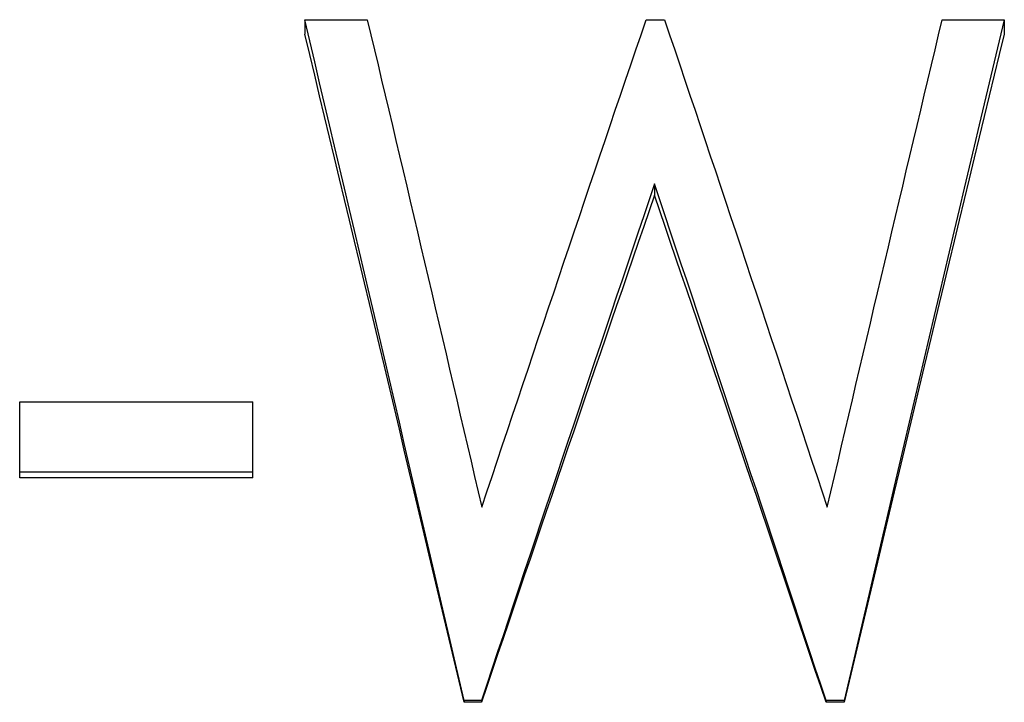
# Model space of a CAD drawing. Header units: millimetres. Extents: x -115 to 135, y -26 to 81.
# Tile 12 of 16: x 11.57 to 18.88, y 0.67 to 5.73. Entities that reach past the tile are written whole.
import ezdxf

# ---------------------------------------------------------------- set-up
doc = ezdxf.new("R2010")
doc.units = ezdxf.units.MM

msp = doc.modelspace()

# ---------------------------------------------------------------- linework, layer by layer
at = {"color": 7, "linetype": 'Continuous', "lineweight": 25}
for p, q in [((13.6859, 5.7297), (14.1506, 5.7297)), ((13.6859, 5.7297), (13.6859, 5.6236)), ((16.22, 5.7297), (16.3562, 5.7297)), ((18.4175, 5.7297), (18.8782, 5.7297)), ((18.8782, 5.7297), (18.8782, 5.6236)), ((16.2821, 4.5114), (16.2821, 4.4279)), ((11.5705, 2.8943), (13.3013, 2.8943)), ((11.5705, 2.3303), (11.5705, 2.8943)), ((13.3013, 2.3303), (13.3013, 2.8943)), ((13.3013, 2.3743), (11.5705, 2.3743)), ((13.3013, 2.3303), (11.5705, 2.3303)), ((14.997, 0.6792), (14.8688, 0.6792)), ((14.8688, 0.6792), (14.8688, 0.6666)), ((14.997, 0.6666), (14.8688, 0.6666)), ((14.997, 0.6792), (14.997, 0.6666)), ((17.6893, 0.6792), (17.5551, 0.6792)), ((17.5551, 0.6792), (17.5551, 0.6666)), ((17.6893, 0.6666), (17.5551, 0.6666)), ((17.6893, 0.6792), (17.6893, 0.6666))]:
    msp.add_line(p, q, dxfattribs=at)
for points in [[(14.8688, 0.6792), (14.4745, 2.3768), (14.0802, 4.0702), (13.6859, 5.7297)], [(14.1506, 5.7297), (14.4338, 4.5383), (14.7169, 3.3294), (15, 2.1139)], [(15, 2.1139), (15.4067, 3.3294), (15.8133, 4.5383), (16.22, 5.7297)], [(16.3562, 5.7297), (16.7588, 4.5383), (17.1615, 3.3294), (17.5641, 2.1139)], [(17.5641, 2.1139), (17.8486, 3.3294), (18.133, 4.5383), (18.4175, 5.7297)], [(18.8782, 5.7297), (18.4819, 4.0702), (18.0856, 2.3768), (17.6893, 0.6792)], [(14.8688, 0.6666), (14.4745, 2.3327), (14.0802, 3.9949), (13.6859, 5.6236)], [(18.8782, 5.6236), (18.4819, 3.9949), (18.0856, 2.3327), (17.6893, 0.6666)], [(16.2821, 4.5114), (15.8537, 3.245), (15.4254, 1.9633), (14.997, 0.6792)], [(17.5551, 0.6792), (17.1307, 1.9633), (16.7064, 3.245), (16.2821, 4.5114)], [(16.2821, 4.4279), (15.8537, 3.1849), (15.4253, 1.9269), (14.997, 0.6666)], [(17.5551, 0.6666), (17.1307, 1.9269), (16.7064, 3.1849), (16.2821, 4.4279)]]:
    msp.add_open_spline(points, degree=3, dxfattribs=at)

doc.saveas('drawing.dxf')
